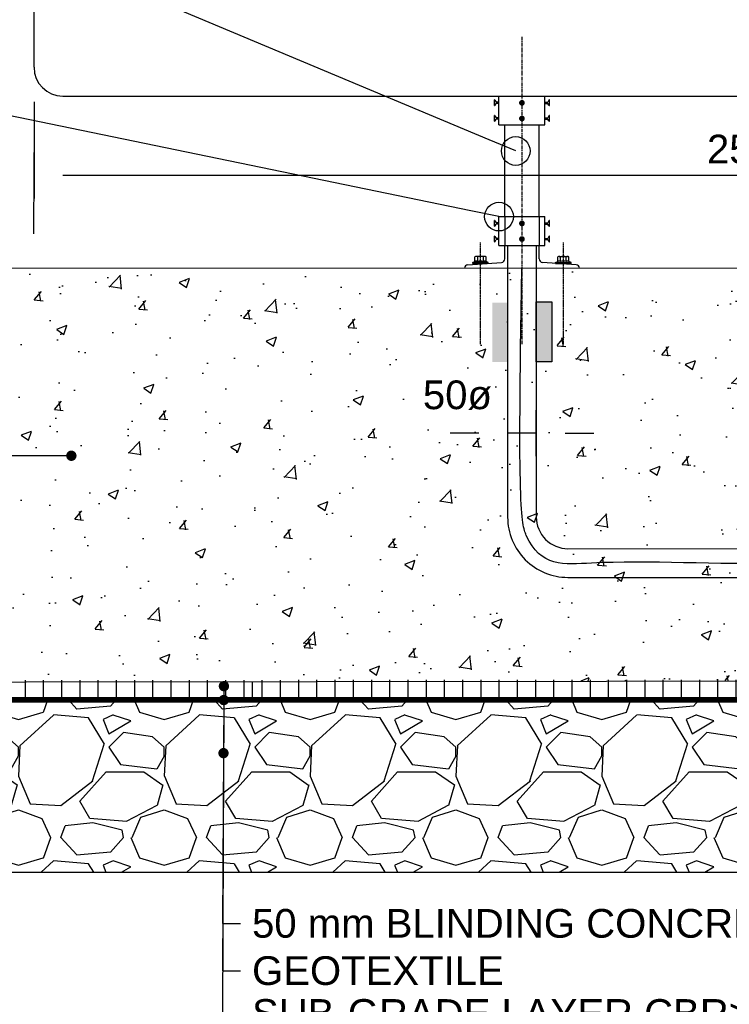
# Model space of a CAD drawing. Header units: metres. Extents: x -4024927 to 10167049, y -539908 to 13839353.
# Tile 115 of 211: x 1376739 to 1377976, y -30956 to -29242. Entities that reach past the tile are written whole.
import ezdxf
from ezdxf import colors
from ezdxf.entities.mleader import LeaderData, LeaderLine
from ezdxf.math import Vec2, Vec3

# ---------------------------------------------------------------- set-up
doc = ezdxf.new("R2010")
doc.units = ezdxf.units.M
for name, pattern in [('CENTER', [2, 1.25, -0.25, 0.25, -0.25]), ('CONTIUOUS', [0]), ('HIDDEN', [0.375, 0.25, -0.125])]:
    doc.linetypes.add(name, pattern=pattern)
doc.layers.add('.', color=7, linetype='Continuous', plot=False)
for name, color, linetype in [('C-AFLD-CNTR-N', 3, 'CENTER'), ('C-ANNO-GENF-TEXT-N_25', 2, 'Continuous'), ('C-DETL-DIMS', 2, 'Continuous'), ('C-DETL-SIGN-EDGE', 2, 'Continuous'), ('C-DETL-UGND-GTXL', 4, 'CENTER'), ('C-SOIL-LEVL', 1, 'Continuous'), ('C-UTIL-EDGE-CONC', 4, 'Continuous'), ('C-UTIL-EDGE-DUCT', 2, 'Continuous'), ('C-UTIL-PATT', 1, 'Continuous'), ('C-UTIL-PITS-stippellijn', 2, 'HIDDEN'), ('CDB0017_MARKING', 1, 'CENTER'), ('E-GNRL-MISC-PROP', 3, 'Continuous'), ('EL-AGLI-EQUP-PAPI-N-RefEdit0', 1, 'CONTIUOUS'), ('V-PTOS-CL', 1, 'Continuous')]:
    doc.layers.add(name, color=color, linetype=linetype)
doc.styles.add('Arial', font='arial.ttf')
doc.styles.get("Standard").update_dxf_attribs({"font": 'arial.ttf'})
doc.dimstyles.new('DS-20-25', dxfattribs={"dimscale": 20, "dimtxt": 2.5, "dimasz": 2.5, "dimexe": 0.5, "dimexo": 3, "dimgap": 1, "dimtad": 1, "dimdec": 0, "dimzin": 0, "dimtxsty": 'Standard', "dimblk1": 'DIMARROW', "dimblk2": 'DIMARROW', "dimsah": 1, "dimcen": -3, "dimclrd": 1, "dimclre": 8, "dimclrt": 256, "dimadec": 0, "dimazin": 0, "dimtfac": 1, "dimtdec": 0, "dimtix": 1, "dimtmove": 2, "dimatfit": 3, "dimfxl": 1, "dimtvp": 1.25, "dimarcsym": 0})

# ---------------------------------------------------------------- blocks, each defined once
blk = doc.blocks.new('DIMARROW')
blk.add_line((0, 0.8), (0, -0.8))
blk.add_lwpolyline([(0, 0, 0, 0.4, 0), (-1, 0, 0, 0, 0), (-0.965, 0, 0, 0, 0)], format="xyseb")
blk = doc.blocks.new('*D1057')
at = {"layer": 'C-DETL-DIMS', "color": 8, "lineweight": -2, "transparency": 16777216}
for p, q in [((1379264.4, -29346), (1379264.4, -29522.9)), ((1376764.4, -29384.7), (1376764.4, -29522.9))]:
    blk.add_line(p, q, dxfattribs=at)
at = {"layer": 'C-DETL-DIMS', "color": 1, "lineweight": -2, "transparency": 16777216}
blk.add_line((1379214.4, -29512.9), (1376814.4, -29512.9), dxfattribs=at)
at = {"layer": 'Defpoints', "color": 0, "transparency": 16777216}
for p in [(1379264.4, -29286), (1376764.4, -29324.7), (1376764.4, -29512.9)]:
    blk.add_point(p, dxfattribs=at)
at = {"layer": 'C-DETL-DIMS', "color": 1, "lineweight": -2, "transparency": 16777216, "xscale": 50, "yscale": 50, "zscale": 50, "rotation": 180}
blk.add_blockref('DIMARROW', (1376764.4, -29512.9), dxfattribs=at)
at = {"layer": 'C-DETL-DIMS', "color": 1, "lineweight": -2, "transparency": 16777216, "xscale": 50, "yscale": 50, "zscale": 50}
blk.add_blockref('DIMARROW', (1379264.4, -29512.9), dxfattribs=at)
at = {"layer": 'C-DETL-DIMS', "transparency": 16777216, "insert": (1378014.4, -29467.4), "char_height": 50, "attachment_point": 5, "style": 'Arial'}
blk.add_mtext('2500', dxfattribs=at)
blk = doc.blocks.new('_Origin')
at = {"color": 0, "linetype": 'ByBlock', "lineweight": -2}
blk.add_line((0, 0), (-1, 0), dxfattribs=at)
blk.add_circle((0, 0), 0.5, dxfattribs=at)
blk = doc.blocks.new('*D1059')
at = {"layer": 'C-DETL-DIMS', "color": 8, "lineweight": -2, "transparency": 16777216}
for p, q in [((1376314.4, -29634.7), (1376314.4, -27919.9)), ((1379714.4, -29634.7), (1379714.4, -27919.9))]:
    blk.add_line(p, q, dxfattribs=at)
at = {"layer": 'C-DETL-DIMS', "color": 1, "lineweight": -2, "transparency": 16777216}
blk.add_line((1376364.4, -27929.9), (1379664.4, -27929.9), dxfattribs=at)
at = {"layer": 'Defpoints', "color": 0, "transparency": 16777216}
for p in [(1379714.4, -27929.9), (1376314.4, -29694.7), (1379714.4, -29694.7)]:
    blk.add_point(p, dxfattribs=at)
at = {"layer": 'C-DETL-DIMS', "color": 1, "lineweight": -2, "transparency": 16777216, "xscale": 50, "yscale": 50, "zscale": 50, "rotation": 180}
blk.add_blockref('DIMARROW', (1376314.4, -27929.9), dxfattribs=at)
at = {"layer": 'C-DETL-DIMS', "color": 1, "lineweight": -2, "transparency": 16777216, "xscale": 50, "yscale": 50, "zscale": 50}
blk.add_blockref('DIMARROW', (1379714.4, -27929.9), dxfattribs=at)
at = {"layer": 'C-DETL-DIMS', "transparency": 16777216, "insert": (1378014.4, -27884), "char_height": 50, "attachment_point": 5, "style": 'Arial'}
blk.add_mtext('CONCRETE BASE WIDTH', dxfattribs=at)
blk = doc.blocks.new('_Dot')
at = {"color": 0, "linetype": 'ByBlock', "lineweight": -2}
blk.add_line((-0.5, 0), (-1, 0), dxfattribs=at)
at = {"color": 0, "linetype": 'ByBlock', "const_width": 0.5}
blk.add_lwpolyline([(-0.25, 0, 1), (0.25, 0, 1)], format="xyb", close=True, dxfattribs=at)
blk = doc.blocks.new('*D1076')
at = {"layer": 'C-DETL-DIMS', "color": 8, "lineweight": -2, "transparency": 16777216}
for p, q in [((1376514.3, -29614.7), (1376514.4, -29502.9)), ((1376764.3, -29614.9), (1376764.4, -29503.1))]:
    blk.add_line(p, q, dxfattribs=at)
at = {"layer": 'C-DETL-DIMS', "color": 1, "lineweight": -2, "transparency": 16777216}
blk.add_line((1376564.4, -29513), (1376714.4, -29513), dxfattribs=at)
at = {"layer": 'Defpoints', "color": 0, "transparency": 16777216}
for p in [(1376764.4, -29513.1), (1376514.3, -29674.7), (1376764.3, -29674.9)]:
    blk.add_point(p, dxfattribs=at)
at = {"layer": 'C-DETL-DIMS', "color": 1, "lineweight": -2, "transparency": 16777216, "xscale": 50, "yscale": 50, "zscale": 50}
for p, rotation in [((1376514.4, -29512.9), 179.969993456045), ((1376764.4, -29513.1), 359.969993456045)]:
    blk.add_blockref('DIMARROW', p, dxfattribs=dict(at, rotation=rotation))
at = {"layer": 'C-DETL-DIMS', "transparency": 16777216, "insert": (1376639.4, -29467.5), "char_height": 50, "attachment_point": 5, "rotation": 359.97}
blk.add_mtext('250', dxfattribs=at)
blk = doc.blocks.new('*D1101')
at = {"layer": 'C-DETL-DIMS', "color": 8, "lineweight": -2, "transparency": 16777216}
for p, q in [((1377589.4, -29878.1), (1377589.4, -29971.9)), ((1377639.4, -29878.1), (1377639.4, -29971.9))]:
    blk.add_line(p, q, dxfattribs=at)
at = {"layer": 'C-DETL-DIMS', "color": 1, "lineweight": -2, "transparency": 16777216}
for p, q in [((1377539.4, -29961.9), (1377489.4, -29961.9)), ((1377639.4, -29961.9), (1377589.4, -29961.9)), ((1377689.4, -29961.9), (1377739.4, -29961.9))]:
    blk.add_line(p, q, dxfattribs=at)
at = {"layer": 'Defpoints', "color": 0, "transparency": 16777216}
for p in [(1377589.4, -29818.1), (1377639.4, -29818.1), (1377589.4, -29961.9)]:
    blk.add_point(p, dxfattribs=at)
at = {"layer": 'C-DETL-DIMS', "color": 1, "lineweight": -2, "transparency": 16777216, "xscale": 50, "yscale": 50, "zscale": 50}
blk.add_blockref('DIMARROW', (1377589.4, -29961.9), dxfattribs=at)
at = {"layer": 'C-DETL-DIMS', "color": 1, "lineweight": -2, "transparency": 16777216, "xscale": 50, "yscale": 50, "zscale": 50, "rotation": 180}
blk.add_blockref('DIMARROW', (1377639.4, -29961.9), dxfattribs=at)
at = {"layer": 'C-DETL-DIMS', "transparency": 16777216, "insert": (1377502, -29895.7), "char_height": 50, "width": 71.453, "attachment_point": 5, "style": 'Arial'}
blk.add_mtext('50ø', dxfattribs=at)

msp = doc.modelspace()

# ---------------------------------------------------------------- hatches: boundary and pattern name
at = {"layer": '.', "ltscale": 0.5}
h = msp.add_hatch(color=253, dxfattribs=at)
h.dxf.hatch_style = 1
h.paths.add_polyline_path([(1377589.39, -29734.54), (1377562.87, -29734.54), (1377562.87, -29837.85), (1377589.39, -29837.85)])
h = msp.add_hatch(color=253, dxfattribs=at)
h.dxf.hatch_style = 1
h.paths.add_polyline_path([(1377666.65, -29733.39), (1377639.39, -29733.39), (1377639.39, -29837.81), (1377666.65, -29837.81)])
at = {"layer": 'C-SOIL-LEVL', "ltscale": 0.5}
h = msp.add_hatch(dxfattribs=at)
h.set_pattern_fill('AR-CONC', color=253)
h.set_pattern_definition([(50, (-11374.32, -6029.65), (182.184669, -15.939086), [19.05, -209.55]), (355, (-11374.32, -6029.65), (-35.243421, 191.056845), [15.24, -167.640584]), (100.451445, (-11359.14, -6030.98), (146.941247, 175.117752), [16.19001, -178.090245]), (46.1842, (-11374.32, -5978.85), (271.07904, -42.042328), [28.575, -314.325]), (96.635558, (-11351.73, -5982.36), (237.404134, 247.426125), [24.285023, -267.13561]), (351.184151, (-11374.32, -5978.85), (237.404134, 247.426125), [22.859967, -251.45973]), (21, (-11348.92, -5991.55), (151.614391, -102.265198), [19.05, -209.55]), (326, (-11348.92, -5991.55), (61.802028, 184.187966), [15.24, -167.64]), (71.451445, (-11336.29, -6000.08), (213.41642, 81.92277), [16.19001, -178.089938]), (37.5, (-11374.324, -6029.654), (3.0886033, 84.555039), [0, -165.608, 0, -170.18, 0, -168.275]), (7.5, (-11374.32, -6029.65), (66.8196625, 100.180575), [0, -97.028, 0, -161.798, 0, -64.135]), (327.5, (-11430.966, -6029.654), (135.5905952, -5.728744), [0, -63.5, 0, -198.12, 0, -262.89]), (317.5, (-11456.37, -6029.65), (148.129181, 25.426491), [0, -82.55, 0, -131.572, 0, -186.69])])
edge = h.paths.add_edge_path()
edge.add_line((1378389.39, -29838.22), (1378362.87, -29838.22))
edge.add_line((1378362.87, -29838.22), (1378362.87, -29734.91))
edge.add_line((1378362.87, -29734.91), (1378389.39, -29734.91))
edge.add_line((1378389.39, -29734.91), (1378389.39, -29674.72))
edge.add_line((1378389.39, -29674.72), (1378359.39, -29674.72))
edge.add_line((1378359.39, -29674.72), (1376514.39, -29674.59))
edge.add_line((1376514.39, -29674.59), (1376314.38, -29694.72))
edge.add_line((1376314.38, -29694.72), (1376314.39, -30394.93))
edge.add_line((1376314.39, -30394.93), (1379714.39, -30390.19))
edge.add_line((1379714.39, -30390.19), (1379714.39, -30212.07))
edge.add_line((1379714.39, -30212.07), (1378494.39, -30213.37))
edge.add_arc((1378494.39, -30108.37), 105, 180, 270, ccw=False)
edge.add_line((1378389.39, -30108.37), (1378389.39, -29838.22))
edge = h.paths.add_edge_path(flags=16)
edge.add_arc((1378218.38, -29997.95), 4.5, 0, 360)
edge = h.paths.add_edge_path()
edge.add_line((1379714.39, -29694.72), (1379540.14, -29676.53))
edge.add_arc((1379514.43, -29674.99), 25.76, 177.67874, 356.56769, ccw=False)
edge.add_line((1379488.69, -29673.94), (1378514.39, -29674.59))
edge.add_line((1378514.39, -29674.59), (1378486.52, -29674.59))
edge.add_line((1378486.52, -29674.59), (1378486.52, -29674.72))
edge.add_line((1378486.52, -29674.72), (1378439.39, -29674.72))
edge.add_line((1378439.39, -29674.72), (1378439.39, -29733.76))
edge.add_line((1378439.39, -29733.76), (1378466.65, -29733.76))
edge.add_line((1378466.65, -29733.76), (1378466.65, -29838.18))
edge.add_line((1378466.65, -29838.18), (1378439.39, -29838.18))
edge.add_line((1378439.39, -29838.18), (1378439.39, -30108.37))
edge.add_arc((1378494.39, -30108.37), 55, 180, 270)
edge.add_line((1378494.39, -30163.37), (1378795.92, -30163.37))
edge.add_line((1378795.92, -30163.37), (1379714.39, -30163.37))
edge.add_line((1379714.39, -30163.37), (1379714.39, -29694.72))
h.paths.add_polyline_path([(1377323.31, -30369.79), (1377337.72, -30369.79), (1377473.83, -30294.79)], flags=16)
h.paths.add_polyline_path([(1378226.41, -29933.61), (1378377.6, -29933.61), (1378377.6, -29858.61), (1378226.41, -29858.61)], flags=16)
at = {"layer": 'C-SOIL-LEVL'}
h = msp.add_hatch(dxfattribs=at)
h.set_pattern_fill('GRAVEL', color=252, scale=10)
h.set_pattern_definition([(228.0127875, (-11191.444, -5775.654), (-2032.00000016, -2285.99999986), [34.172144, -3383.048364]), (184.969741, (-11214.304, -5801.054), (3047.99999879, 254.00001447), [58.64047, -5805.40489]), (132.5104471, (-11272.724, -5806.134), (2540.00000107, -2793.99999902), [41.34815, -4093.47228]), (267.273689, (-11371.784, -5869.634), (254.00000053, 5079.99999997), [53.40045, -5286.643743]), (292.8336542, (-11374.324, -5922.974), (-1270.00000011, 3047.99999996), [52.36337, -5183.980775]), (357.273689, (-11354.004, -5971.234), (-5079.99999997, 254.00000053), [53.40045, -5286.643743]), (37.6942405, (-11300.6645, -5973.774), (-3301.999999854, -2540.00000019), [70.619366, -6991.31153]), (72.2553284, (-11244.7845, -5930.594), (1778.00000048, 5587.99999985), [66.67195, -6600.52566]), (121.4295656, (-11224.464, -5867.094), (-2032.00000029, 3301.99999982), [53.5813, -5304.55457]), (175.2363583, (-11252.404, -5821.374), (2793.99999996, -254.00000044), [61.17133, -2997.393695]), (222.3974378, (-11313.3645, -5816.294), (-3047.999999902, -2794.000000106), [79.10779, -7831.67725]), (138.8140748, (-11120.324, -5872.174), (-1777.9999999, 1524.00000012), [27.000454, -2673.056582]), (171.4692344, (-11140.644, -5854.394), (3302.00000009, -507.99999942), [51.3682, -5085.4639]), (225, (-11191.44, -5846.77), (-4e-14, -254), [35.920934, -323.28931]), (203.1985905, (-11209.224, -5816.294), (1270, 507.9999999), [19.34413, -1915.062237]), (291.8014095, (-11227.004, -5823.914), (-254, 762), [27.35656, -1340.4753]), (30.9637565, (-11216.844, -5849.314), (762, 508), [44.431966, -1436.629815]), (161.565051, (-11178.744, -5826.454), (508, -254), [32.128714, -771.08981]), (16.3895403, (-11374.324, -5823.914), (2540, 762), [45.0088, -4455.882667]), (70.346176, (-11331.144, -5811.214), (-1016.0000001, -2793.99999997), [37.759894, -3738.22157]), (293.1985905, (-11178.744, -5775.654), (-507.9999999, 1270), [38.68801, -1895.71836]), (343.6104597, (-11163.504, -5811.214), (-2540.00000005, 761.99999982), [45.0088, -4455.882667]), (339.4439548, (-11374.324, -5981.394), (-1270, 508), [43.40352, -2126.77343]), (294.7751406, (-11333.684, -5996.634), (-1270.00000151, 2793.99999931), [36.36721, -3600.35934]), (66.8014095, (-11176.204, -6029.654), (507.9999999, 1270), [38.68801, -1895.71836]), (17.3540246, (-11160.964, -5994.094), (-3301.99999993, -1016.00000021), [42.578274, -4215.2376]), (69.4439548, (-11300.664, -6029.654), (-508, -1270), [21.70176, -2148.47519]), (101.3099325, (-11191.444, -6029.654), (-254, 1016), [12.95146, -1282.199496]), (165.9637565, (-11193.984, -6016.954), (762, -254), [52.36337, -994.90546]), (186.009006, (-11244.784, -6004.254), (2539.99999999, 254.00000013), [48.5267, -4804.136486]), (303.6900675, (-11216.844, -5872.174), (-254, 508), [36.63239, -879.177636]), (353.1572266, (-11196.524, -5902.654), (4318.00000003, -507.999999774), [63.955676, -6331.600907]), (60.945396, (-11133.024, -5910.274), (-1016.00000003, -1778), [26.150824, -2588.93923]), (90, (-11120.32, -5887.41), (-254, 254), [15.24, -238.76]), (120.2564372, (-11249.864, -5996.634), (1015.99999988, -1778.00000007), [35.286696, -3493.394077]), (48.0127875, (-11267.644, -5966.154), (2032.00000017, 2285.99999985), [68.34429, -3348.87622]), (0, (-11221.92, -5915.35), (254, 254), [66.04, -187.96]), (325.3048465, (-11155.884, -5915.354), (2540.00000096, -1777.99999863), [40.160956, -3975.931672]), (254.054604, (-11122.864, -5938.214), (-254, -1016), [36.98291, -1812.165004]), (207.6459754, (-11133.024, -5973.774), (-4826.00000018, -2539.99999966), [60.21451, -5961.24644]), (175.4260787, (-11186.364, -6001.714), (-3302, 254), [63.702946, -6306.584646])])
edge = h.paths.add_edge_path()
edge.add_line((1376244.97, -30426.42), (1376244.97, -30726.4))
edge.add_line((1376244.97, -30726.4), (1378492.24, -30726.38))
edge.add_line((1378492.24, -30726.38), (1378493.35, -30523.58))
edge.add_arc((1378493.3, -30519.08), 4.5, 88.78701, 270.58587, ccw=False)
edge.add_line((1378493.4, -30514.58), (1378493.86, -30431.14))
edge.add_arc((1378493.79, -30426.64), 4.5, 176.68562, 270.86599, ccw=False)
edge.add_line((1378489.3, -30426.38), (1378395.14, -30426.38))
edge.add_line((1378395.14, -30426.38), (1376244.97, -30426.42))
edge = h.paths.add_edge_path()
edge.add_line((1379783.68, -30430.35), (1378498.28, -30426.38))
edge.add_arc((1378493.79, -30426.64), 4.5, -89.13401, 3.31438, ccw=False)
edge.add_line((1378493.86, -30431.14), (1378493.57, -30482.61))
edge.add_line((1378493.57, -30482.61), (1378493.45, -30514.58))
edge.add_arc((1378493.3, -30519.08), 4.5, -88.55067, 88.11321, ccw=False)
edge.add_line((1378493.42, -30523.58), (1378492.98, -30638.06))
edge.add_line((1378492.98, -30638.06), (1378492.74, -30726.38))
edge.add_line((1378492.74, -30726.38), (1379783.68, -30730.35))
edge.add_line((1379783.68, -30730.35), (1379783.68, -30430.35))
h.paths.add_polyline_path([(1378150.55, -30646.95), (1378150.55, -30505.41), (1378047.52, -30505.41), (1378047.52, -30646.95)], flags=16)
at = {"layer": 'C-UTIL-PATT', "lineweight": -2}
h = msp.add_hatch(dxfattribs=at)
h.set_pattern_fill('LINE', color=1, scale=10, angle=90, style=0)
h.set_pattern_definition([(90, (1320170.823, -54189.584), (-31.75, 2e-15), [])])
h.paths.add_polyline_path([(1379783.74, -30390.4), (1379196.97, -30390.81), (1376244.97, -30392.13), (1376244.97, -30422.46), (1379783.74, -30420.9)])

# ---------------------------------------------------------------- linework, layer by layer
at = {"layer": 'C-AFLD-CNTR-N', "ltscale": 5}
msp.add_line((1377614.39, -29271.62), (1377614.39, -29806.63), dxfattribs=at)
msp.add_line((1377614.39, -29271.62), (1377614.39, -29806.63), dxfattribs=at)
at = {"layer": 'C-DETL-SIGN-EDGE'}
for p, q in [((1376764.39, -29324.72), (1376764.39, -28624.72)), ((1376814.39, -29374.72), (1379214.39, -29374.72)), ((1377566.4, -29381.32), (1377566.39, -29381.32)), ((1377566.39, -29391.07), (1377566.39, -29381.61)), ((1377567.29, -29381.86), (1377569.23, -29385.57)), ((1377567.55, -29390.78), (1377569.23, -29387.57)), ((1377574.39, -29385.57), (1377569.23, -29385.57)), ((1377574.39, -29387.57), (1377569.23, -29387.57)), ((1377574.39, -29424.72), (1377574.39, -29374.72)), ((1377574.39, -29374.72), (1377654.39, -29374.72)), ((1377654.39, -29424.72), (1377654.39, -29374.72)), ((1377654.39, -29385.57), (1377659.55, -29385.57)), ((1377654.39, -29387.57), (1377659.55, -29387.57)), ((1377661.49, -29381.86), (1377659.55, -29385.57)), ((1377661.23, -29390.78), (1377659.55, -29387.57)), ((1377662.38, -29381.32), (1377662.39, -29381.32)), ((1377662.39, -29391.07), (1377662.39, -29381.61)), ((1377566.66, -29391.32), (1377566.64, -29391.32)), ((1377662.12, -29391.32), (1377662.14, -29391.32)), ((1377566.4, -29408.56), (1377566.39, -29408.56)), ((1377566.39, -29418.3), (1377566.39, -29408.85)), ((1377566.66, -29418.55), (1377566.64, -29418.55)), ((1377567.29, -29409.1), (1377569.23, -29412.81)), ((1377567.55, -29418.02), (1377569.23, -29414.81)), ((1377574.39, -29412.81), (1377569.23, -29412.81)), ((1377574.39, -29414.81), (1377569.23, -29414.81)), ((1377654.39, -29412.81), (1377659.55, -29412.81)), ((1377654.39, -29414.81), (1377659.55, -29414.81)), ((1377661.49, -29409.1), (1377659.55, -29412.81)), ((1377661.23, -29418.02), (1377659.55, -29414.81)), ((1377662.12, -29418.55), (1377662.14, -29418.55)), ((1377662.38, -29408.56), (1377662.39, -29408.56)), ((1377662.39, -29418.3), (1377662.39, -29408.85)), ((1377574.39, -29424.72), (1377654.39, -29424.72)), ((1377584.39, -29584.72), (1377584.39, -29424.72)), ((1377644.39, -29584.72), (1377644.39, -29424.72)), ((1377566.4, -29591.32), (1377566.39, -29591.32)), ((1377566.39, -29601.07), (1377566.39, -29591.61)), ((1377567.29, -29591.86), (1377569.23, -29595.57)), ((1377574.39, -29595.57), (1377569.23, -29595.57)), ((1377574.39, -29634.72), (1377574.39, -29584.72)), ((1377574.39, -29584.72), (1377654.39, -29584.72)), ((1377654.39, -29634.72), (1377654.39, -29584.72)), ((1377654.39, -29595.57), (1377659.55, -29595.57)), ((1377661.49, -29591.86), (1377659.55, -29595.57)), ((1377662.38, -29591.32), (1377662.39, -29591.32)), ((1377662.39, -29601.07), (1377662.39, -29591.61)), ((1377566.66, -29601.32), (1377566.64, -29601.32)), ((1377567.55, -29600.78), (1377569.23, -29597.57)), ((1377574.39, -29597.57), (1377569.23, -29597.57)), ((1377654.39, -29597.57), (1377659.55, -29597.57)), ((1377661.23, -29600.78), (1377659.55, -29597.57)), ((1377662.12, -29601.32), (1377662.14, -29601.32)), ((1377566.4, -29618.56), (1377566.39, -29618.56)), ((1377566.39, -29628.3), (1377566.39, -29618.85)), ((1377566.66, -29628.55), (1377566.64, -29628.55)), ((1377567.29, -29619.1), (1377569.23, -29622.81)), ((1377567.55, -29628.02), (1377569.23, -29624.81)), ((1377574.39, -29622.81), (1377569.23, -29622.81)), ((1377574.39, -29624.81), (1377569.23, -29624.81)), ((1377654.39, -29622.81), (1377659.55, -29622.81)), ((1377654.39, -29624.81), (1377659.55, -29624.81)), ((1377661.49, -29619.1), (1377659.55, -29622.81)), ((1377661.23, -29628.02), (1377659.55, -29624.81)), ((1377662.12, -29628.55), (1377662.14, -29628.55)), ((1377662.38, -29618.56), (1377662.39, -29618.56)), ((1377662.39, -29628.3), (1377662.39, -29618.85)), ((1377574.39, -29634.72), (1377654.39, -29634.72)), ((1377584.39, -29658.47), (1377584.39, -29634.72)), ((1377644.39, -29658.47), (1377644.39, -29634.72)), ((1377519.97, -29668.6), (1377578.81, -29664.46)), ((1377528.75, -29664.58), (1377532.51, -29662.94)), ((1377555.77, -29664.58), (1377528.75, -29664.58)), ((1377528.75, -29666.53), (1377528.75, -29664.58)), ((1377532.51, -29662.94), (1377532.51, -29654.65)), ((1377549.57, -29653.93), (1377534.95, -29653.93)), ((1377537.38, -29662.94), (1377537.38, -29654.65)), ((1377547.13, -29662.94), (1377547.13, -29654.65)), ((1377552.01, -29662.94), (1377552.01, -29654.65)), ((1377555.77, -29664.58), (1377552.01, -29662.94)), ((1377555.77, -29666.53), (1377555.77, -29664.58)), ((1377708.81, -29668.6), (1377649.97, -29664.46)), ((1377673.01, -29664.58), (1377676.77, -29662.94)), ((1377673.01, -29664.58), (1377700.03, -29664.58)), ((1377673.01, -29666.53), (1377673.01, -29664.58)), ((1377676.77, -29662.94), (1377676.77, -29654.65)), ((1377679.21, -29653.93), (1377693.83, -29653.93)), ((1377681.64, -29662.94), (1377681.64, -29654.65)), ((1377691.39, -29662.94), (1377691.39, -29654.65)), ((1377696.27, -29662.94), (1377696.27, -29654.65)), ((1377700.03, -29664.58), (1377696.27, -29662.94)), ((1377700.03, -29666.53), (1377700.03, -29664.58)), ((1377555.77, -29666.53), (1377528.75, -29666.53)), ((1377673.01, -29666.53), (1377700.03, -29666.53)), ((1377714.39, -29674.72), (1377714.39, -29674.59))]:
    msp.add_line(p, q, dxfattribs=at)
at = {"layer": 'C-DETL-SIGN-EDGE', "const_width": 5, "flags": 128}
for points in [[(1377611.89, -29386.57, 1), (1377616.89, -29386.57, 1)], [(1377611.89, -29413.81, 1), (1377616.89, -29413.81, 1)]]:
    msp.add_lwpolyline(points, format="xyb", close=True, dxfattribs=at)
at = {"layer": 'C-DETL-SIGN-EDGE'}
for centre, radius, start, end in [((1376814.39, -29324.72), 50, 180, 270), ((1377566.64, -29381.61), 0.25, 71.38669, 180), ((1377566.4, -29382.32), 1, 27.63657, 71.38669), ((1377662.38, -29382.32), 1, 108.61331, 152.36343), ((1377662.14, -29381.61), 0.25, 360, 108.61331), ((1377566.64, -29391.07), 0.25, 180, 270), ((1377566.66, -29390.32), 1, 270, 332.36343), ((1377662.12, -29390.32), 1, 207.63657, 270), ((1377662.14, -29391.07), 0.25, 270, 360), ((1377566.64, -29408.85), 0.25, 71.38669, 180), ((1377566.64, -29418.3), 0.25, 180, 270), ((1377566.66, -29417.55), 1, 270, 332.36343), ((1377566.4, -29409.56), 1, 27.63657, 71.38669), ((1377662.12, -29417.55), 1, 207.63657, 270), ((1377662.38, -29409.56), 1, 108.61331, 152.36343), ((1377662.14, -29408.85), 0.25, 360, 108.61331), ((1377662.14, -29418.3), 0.25, 270, 360), ((1377566.64, -29591.61), 0.25, 71.38669, 180), ((1377566.4, -29592.32), 1, 27.63657, 71.38669), ((1377662.38, -29592.32), 1, 108.61331, 152.36343), ((1377662.14, -29591.61), 0.25, 360, 108.61331), ((1377566.64, -29601.07), 0.25, 180, 270), ((1377566.66, -29600.32), 1, 270, 332.36343), ((1377662.12, -29600.32), 1, 207.63657, 270), ((1377662.14, -29601.07), 0.25, 270, 360), ((1377566.64, -29618.85), 0.25, 71.38669, 180), ((1377566.64, -29628.3), 0.25, 180, 270), ((1377566.66, -29627.55), 1, 270, 332.36343), ((1377566.4, -29619.56), 1, 27.63657, 71.38669), ((1377662.12, -29627.55), 1, 207.63657, 270), ((1377662.38, -29619.56), 1, 108.61331, 152.36343), ((1377662.14, -29618.85), 0.25, 360, 108.61331), ((1377662.14, -29628.3), 0.25, 270, 360), ((1377534.95, -29658.42), 4.49, 57.13278, 122.86722), ((1377534.95, -29666.71), 4.49, 57.13278, 122.86722), ((1377542.26, -29679.11), 16.89, 73.22135, 107.12), ((1377542.26, -29670.82), 16.89, 73, 107), ((1377549.57, -29658.42), 4.49, 57.13278, 122.86722), ((1377549.57, -29666.71), 4.49, 57.13278, 122.86722), ((1377578.39, -29658.47), 6, 274.02763, 360), ((1377650.39, -29658.47), 6, 180, 265.97237), ((1377679.21, -29658.42), 4.49, 57.13278, 122.86722), ((1377679.21, -29666.71), 4.49, 57.13278, 122.86722), ((1377686.52, -29670.82), 16.89, 73, 107), ((1377686.52, -29679.11), 16.89, 72.88, 106.77865), ((1377693.83, -29658.42), 4.49, 57.13278, 122.86722), ((1377693.83, -29666.71), 4.49, 57.13278, 122.86722), ((1377520.39, -29674.59), 6, 94.02763, 180), ((1377708.39, -29674.59), 6, 360, 85.97237)]:
    msp.add_arc(centre, radius, start, end, dxfattribs=at)
at = {"layer": 'C-DETL-UGND-GTXL', "linetype": 'Continuous', "const_width": 10}
msp.add_lwpolyline([(1376244.97, -30426.38), (1378395.14, -30426.38), (1379783.81, -30426.38)], dxfattribs=at)
at = {"layer": 'C-DETL-UGND-GTXL', "color": 3, "linetype": 'Continuous', "const_width": 0.1}
msp.add_lwpolyline([(1377164.58, -30726.38), (1378263.31, -30726.38), (1379420.89, -30726.38)], dxfattribs=at)
at = {"layer": 'C-UTIL-EDGE-CONC', "color": 1, "ltscale": 0.5}
msp.add_line((1377144.98, -30426.41), (1377144.98, -30395.19), dxfattribs=at)
at = {"layer": 'C-UTIL-EDGE-CONC', "ltscale": 0.5}
msp.add_lwpolyline([(1376314.39, -29694.72), (1376514.39, -29674.59), (1379514.39, -29673.94)], dxfattribs=at)
at = {"layer": 'C-UTIL-EDGE-CONC'}
msp.add_lwpolyline([(1376244.97, -30395.19), (1379783.81, -30391.35)], dxfattribs=at)
at = {"layer": 'C-UTIL-EDGE-DUCT'}
for points in [[(1377589.39, -29634.35), (1377589.39, -30108, 0.4142136), (1377694.39, -30213), (1378487.37, -30213.14)], [(1377639.39, -29634.35), (1377639.39, -30108, 0.4142136), (1377694.39, -30163), (1378404.97, -30162.64)]]:
    msp.add_lwpolyline(points, format="xyb", dxfattribs=at)
at = {"layer": 'C-UTIL-PITS-stippellijn', "lineweight": -2}
for p, q in [((1377584.39, -29584.72), (1377584.39, -29634.72)), ((1377644.39, -29584.72), (1377644.39, -29634.72)), ((1377514.39, -29674.72), (1377514.39, -29674.59))]:
    msp.add_line(p, q, dxfattribs=at)
at = {"layer": 'C-UTIL-PITS-stippellijn', "lineweight": -2, "const_width": 5, "flags": 128}
for points in [[(1377611.89, -29596.57, 1), (1377616.89, -29596.57, 1)], [(1377611.89, -29623.81, 1), (1377616.89, -29623.81, 1)]]:
    msp.add_lwpolyline(points, format="xyb", close=True, dxfattribs=at)
at = {"layer": 'CDB0017_MARKING'}
for points in [[(1377542.26, -29806.63), (1377542.26, -29630.07)], [(1377542.26, -29806.63), (1377542.26, -29630.07)], [(1377686.52, -29806.63), (1377686.52, -29630.07)], [(1377686.52, -29806.63), (1377686.52, -29630.07)]]:
    msp.add_lwpolyline(points, dxfattribs=at)
at = {"layer": 'E-GNRL-MISC-PROP'}
msp.add_open_spline([(1378426.51, -30187.7), (1378072.45, -30188.25), (1377956.8, -30191.21), (1377772.63, -30179.35), (1377631.71, -30197.8), (1377606.49, -30091.78), (1377614.4, -29673.96)], degree=3, knots=[209.2693246, 209.2693246, 209.2693246, 209.2693246, 212.8934683, 506.2455096, 649.8078152, 701.2510924, 701.2510924, 701.2510924, 701.2510924], dxfattribs=at)
at = {"layer": 'EL-AGLI-EQUP-PAPI-N-RefEdit0'}
msp.add_arc((3071061.1, 6743365.78), 7095987.63, 260.537675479, 260.537675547, dxfattribs=at)
at = {"layer": 'V-PTOS-CL', "color": 3, "ltscale": 0.5}
msp.add_line((1374641.86, -30726.38), (1382350.37, -30726.38), dxfattribs=at)
at = {"layer": 'V-PTOS-CL', "color": 253, "ltscale": 0.5}
msp.add_lwpolyline([(1377639.42, -29733.39), (1377666.68, -29733.39), (1377666.68, -29837.81), (1377639.42, -29837.81)], close=True, dxfattribs=at)

# ---------------------------------------------------------------- dimensions: what is measured, and where the dimension line sits
at = {"layer": 'C-DETL-DIMS'}
dim = msp.add_linear_dim(base=(1379714.39, -27929.91), p1=(1376314.38, -29694.72), p2=(1379714.39, -29694.72), text='CONCRETE BASE WIDTH', dimstyle='DS-20-25', override={"dimtxsty": 'Arial'}, dxfattribs=at)
dim.commit()
dim.dimension.update_dxf_attribs({"geometry": '*D1059', "text_midpoint": (1378014.38, -27884.04)})
dim = msp.add_linear_dim(base=(1376764.39, -29512.93), p1=(1379264.39, -29286.01), p2=(1376764.39, -29324.72), angle=180, dimstyle='DS-20-25', override={"dimtxsty": 'Arial'}, dxfattribs=at)
dim.commit()
dim.dimension.update_dxf_attribs({"geometry": '*D1057', "text_midpoint": (1378014.39, -29467.4)})
dim = msp.add_aligned_dim(p1=(1376514.3, -29674.72), p2=(1376764.3, -29674.85), distance=161.79, dimstyle='DS-20-25', dxfattribs=at)
dim.commit()
dim.dimension.update_dxf_attribs({"geometry": '*D1076', "text_midpoint": (1376639.41, -29467.47)})
dim = msp.add_linear_dim(base=(1377589.39, -29961.86), p1=(1377639.39, -29818.11), p2=(1377589.39, -29818.11), angle=180, text='<>ø', dimstyle='DS-20-25', override={"dimtad": 0, "dimtxsty": 'Arial'}, dxfattribs=at)
dim.commit()
dim.dimension.update_dxf_attribs({"geometry": '*D1101', "text_midpoint": (1377502, -29895.74), "dimtype": 160})

# ---------------------------------------------------------------- leaders
at = {"layer": 'C-ANNO-GENF-TEXT-N_25'}
ml = msp.add_multileader_mtext('Standard', dxfattribs=at)
ml.set_content('ALUMINIUM \\PCONDUITS Ø60', color=256, style='Arial')
ml.set_leader_properties()
ml.set_arrow_properties(name='ORIGIN')
ml.build(insert=Vec2(0, 0))
ml.multileader.update_dxf_attribs({"text_right_attachment_type": 6, "arrow_head_size": 50})
ctx = ml.context
ctx.base_point, ctx.char_height, ctx.arrow_head_size, ctx.plane_origin = Vec3(1375781, -28979.47), 50, 50, Vec3(1377376.97, -29354.57)
ctx.right_attachment, ctx.text_align_type = 6, 2
notes = []
notes.append((ctx, [(0, (1, 1, 0), (1376514.39, -29013.47), (-1, 0), 220.01, [(0, [(1377603.59, -29470.43)], 0, [])])]))
ctx.mtext.insert, ctx.mtext.alignment, ctx.mtext.flow_direction = Vec3(1376292.38, -28953.47), 3, 5
ml = msp.add_multileader_mtext('Standard', dxfattribs=at)
ml.set_content('BREAKABLE COUPLING', color=256, style='Arial')
ml.set_leader_properties()
ml.set_arrow_properties(name='ORIGIN')
ml.build(insert=Vec2(0, 0))
ml.multileader.update_dxf_attribs({"text_right_attachment_type": 6, "arrow_head_size": 50})
ctx = ml.context
ctx.base_point, ctx.char_height, ctx.arrow_head_size, ctx.plane_origin = Vec3(1375500.2, -29331.89), 50, 50, Vec3(1376845.57, -28514.16)
ctx.right_attachment, ctx.text_align_type = 6, 2
notes.append((ctx, [(0, (1, 1, 0), (1376514.39, -29366.46), (-1, 0), 220.01, [(0, [(1377574.39, -29584.72)], 0, [])])]))
ctx.mtext.insert, ctx.mtext.alignment, ctx.mtext.flow_direction = Vec3(1376292.38, -29306.46), 3, 5
ml = msp.add_multileader_mtext('Standard', dxfattribs=at)
ml.set_content('CONCRETE FOUNDATION SLAB', color=256, style='Arial')
ml.set_leader_properties()
ml.set_arrow_properties(name='DOT')
ml.build(insert=Vec2(0, 0))
ml.multileader.update_dxf_attribs({"text_right_attachment_type": 6, "arrow_head_size": 18})
ctx = ml.context
ctx.base_point, ctx.char_height, ctx.arrow_head_size, ctx.plane_origin = Vec3(1375032.3, -30806.6), 50, 18, Vec3(1377761.29, -30158.62)
ctx.right_attachment, ctx.text_align_type = 6, 2
notes.append((ctx, [(1, (1, 1, 0), (1376264.25, -30841.17), (-1, 0), 164, [(0, [(1376829.42, -30001.15), (1376426.7, -30001.15)], 0, [])])]))
ctx.mtext.insert, ctx.mtext.alignment, ctx.mtext.line_spacing_factor, ctx.mtext.line_spacing_style, ctx.mtext.flow_direction = Vec3(1376098.25, -30781.17), 3, 1.68, 2, 5
ml = msp.add_multileader_mtext('Standard', dxfattribs=at)
ml.set_content('{\\C1;50 mm BLINDING CONCRETE}', color=256, style='Arial')
ml.set_leader_properties()
ml.set_arrow_properties(name='DOT')
ml.build(insert=Vec2(0, 0))
ml.multileader.update_dxf_attribs({"text_right_attachment_type": 6, "arrow_head_size": 18})
ctx = ml.context
ctx.base_point, ctx.char_height, ctx.arrow_head_size, ctx.landing_gap_size, ctx.plane_origin = Vec3(1377124.17, -30815.91), 50, 18, 20, Vec3(1377077.55, -30397.72)
ctx.right_attachment = 6
notes.append((ctx, [(0, (1, 1, 0), (1377092.91, -30815.91), (1, 0), 31.25, [(0, [(1377095.18, -30402.39)], 0, [])])]))
ctx.mtext.insert, ctx.mtext.width, ctx.mtext.line_spacing_factor, ctx.mtext.line_spacing_style, ctx.mtext.flow_direction = Vec3(1377144.17, -30790.49), 1032.8437, 1.68, 2, 5
ml = msp.add_multileader_mtext('Standard', dxfattribs=at)
ml.set_content('{\\C1;GEOTEXTILE}', color=256, style='Arial')
ml.set_leader_properties()
ml.set_arrow_properties(name='DOT')
ml.build(insert=Vec2(0, 0))
ml.multileader.update_dxf_attribs({"text_right_attachment_type": 6, "arrow_head_size": 18})
ctx = ml.context
ctx.base_point, ctx.char_height, ctx.arrow_head_size, ctx.landing_gap_size, ctx.plane_origin = Vec3(1377124.17, -30898.25), 50, 18, 20, Vec3(1377077.55, -31150.02)
ctx.right_attachment = 6
notes.append((ctx, [(0, (1, 1, 0), (1377092.91, -30898.25), (1, 0), 31.25, [(0, [(1377094.95, -30426.64)], 0, [])])]))
ctx.mtext.insert, ctx.mtext.line_spacing_factor, ctx.mtext.line_spacing_style, ctx.mtext.flow_direction = Vec3(1377144.17, -30872.82), 0.9, 2, 5
ml = msp.add_multileader_mtext('Standard', dxfattribs=at)
ml.set_content('{\\C1;SUB-GRADE LAYER CBR>=15% COMPACTED TO 100%M.D.D }', color=256, style='Arial')
ml.set_leader_properties()
ml.set_arrow_properties(name='DOT')
ml.build(insert=Vec2(0, 0))
ml.multileader.update_dxf_attribs({"text_right_attachment_type": 6, "arrow_head_size": 18})
ctx = ml.context
ctx.base_point, ctx.char_height, ctx.arrow_head_size, ctx.landing_gap_size, ctx.plane_origin = Vec3(1377124.17, -30973.4), 50, 18, 20, Vec3(1377077.55, -32337.77)
ctx.right_attachment = 6
notes.append((ctx, [(0, (1, 1, 0), (1377092.91, -30973.4), (1, 0), 31.25, [(0, [(1377094.47, -30519.08)], 0, [])])]))
ctx.mtext.insert, ctx.mtext.width, ctx.mtext.line_spacing_factor, ctx.mtext.line_spacing_style, ctx.mtext.flow_direction = Vec3(1377144.17, -30947.48), 1440.5251, 0.9, 2, 5
for ctx, leaders in notes:
    for number, flags, end, landing, length, lines in leaders:
        leader = LeaderData()
        leader.index, (leader.has_last_leader_line, leader.has_dogleg_vector, leader.attachment_direction) = number, flags
        leader.last_leader_point, leader.dogleg_vector, leader.dogleg_length = Vec3(end), Vec3(landing), length
        for number, points, colour, breaks in lines:
            line = LeaderLine()
            line.index, line.vertices, line.color, line.breaks = number, Vec3.list(points), colors.encode_raw_color(colour), breaks
            leader.lines.append(line)
        ctx.leaders.append(leader)

doc.saveas('drawing.dxf')
